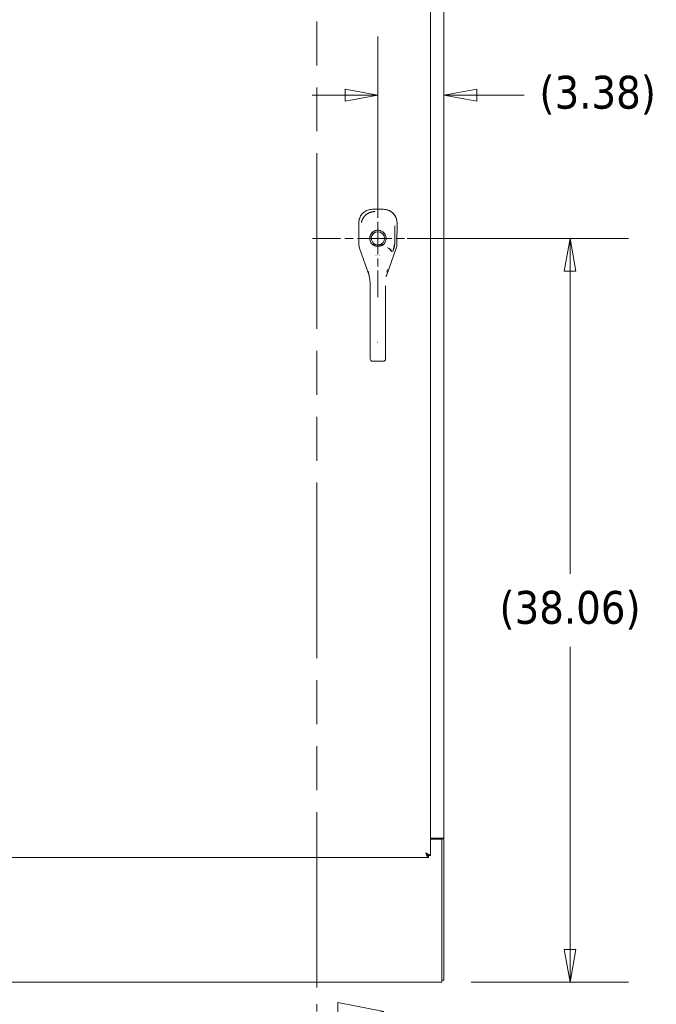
# Model space of a CAD drawing. Header units: inches. Extents: x 16 to 394, y 3 to 249.
# Tile 58 of 116: x 164 to 197, y 114 to 164. Entities that reach past the tile are written whole.
import ezdxf

# ---------------------------------------------------------------- set-up
doc = ezdxf.new("R2010")
doc.units = ezdxf.units.IN
doc.header["$LTSCALE"] = 24
doc.header["$MEASUREMENT"] = 0
doc.linetypes.add('CHAIN', pattern=[0.7087, 0.4724, -0.0591, 0.1181, -0.0591])
doc.linetypes.add('DOUBLE_DASH_CHAIN', pattern=[1.2403, 0.6614, -0.0827, 0.1654, -0.0827, 0.1654, -0.0827])
doc.layers.get('0').update_dxf_attribs({"lineweight": 0})
for name, color, linetype, lineweight in [('Center Mark (ANSI)', 7, 'Continuous', 5), ('Dimension (ANSI)', 7, 'Continuous', 5), ('Section Line (ANSI)', 7, 'DOUBLE_DASH_CHAIN', 5), ('Symbol (ANSI)', 7, 'Continuous', 5), ('Visible (ANSI)', 7, 'Continuous', 5)]:
    doc.layers.add(name, color=color, linetype=linetype, lineweight=lineweight)
doc.styles.add('ROMANS', font='tahoma.ttf')
doc.dimstyles.new('Default (ANSI)', dxfattribs={"dimscale": 24, "dimtxt": 0.07, "dimasz": 0.07, "dimexe": 0.125, "dimexo": 0.0625, "dimgap": 0.031496, "dimtad": 0, "dimtih": 1, "dimtoh": 1, "dimrnd": 1e-08, "dimzin": 0, "dimdsep": 46, "dimtxsty": 'ROMANS', "dimblk": 'Filled-1', "dimcen": 0.09, "dimdle": 0.393701, "dimclrd": 256, "dimclre": 256, "dimclrt": 256, "dimadec": 0, "dimazin": 0, "dimtfac": 0.928571, "dimtofl": 0, "dimtmove": 0, "dimatfit": 3, "dimfxl": 1, "dimtolj": 1, "dimtzin": 0, "dimlwd": -1, "dimlwe": -1, "dimarcsym": 0})
doc.dimstyles.new('Default (ANSI)$7', dxfattribs={"dimscale": 24, "dimtxt": 0.07, "dimasz": 0.098425, "dimexe": 0.125, "dimexo": 0.0625, "dimgap": 0.031496, "dimtad": 0, "dimtih": 1, "dimtoh": 1, "dimrnd": 1e-08, "dimzin": 0, "dimdsep": 46, "dimtxsty": 'ROMANS', "dimblk": 'Filled-1', "dimcen": 0.09, "dimdle": 0.393701, "dimclrd": 256, "dimclre": 256, "dimclrt": 256, "dimadec": 0, "dimazin": 0, "dimtfac": 0.928571, "dimtofl": 0, "dimtmove": 0, "dimatfit": 3, "dimfxl": 1, "dimtolj": 1, "dimtzin": 0, "dimlwd": -1, "dimlwe": -1, "dimarcsym": 0})

# ---------------------------------------------------------------- blocks, each defined once
blk = doc.blocks.new('2dTransSection0')
at = {"layer": 'Section Line (ANSI)', "linetype": 'DOUBLE_DASH_CHAIN', "ltscale": 0.023591}
blk.add_line((7.4855, 7.9646), (7.4855, 4.7302), dxfattribs=at)
at = {"layer": 'Section Line (ANSI)', "linetype": 'Continuous'}
for p, q in [((7.4855, 4.746), (7.4855, 4.7302)), ((7.628, 4.7302), (7.53, 4.7497)), ((7.53, 4.7497), (7.53, 4.7107))]:
    blk.add_line(p, q, dxfattribs=at)
at = {"layer": 'Section Line (ANSI)', "linetype": 'Continuous', "flags": 128}
blk.add_lwpolyline([(7.53, 4.7107), (7.628, 4.7302), (7.53, 4.7497), (7.53, 4.7107)], dxfattribs=at)
at = {"layer": 'Section Line (ANSI)'}
blk.add_solid([(7.53, 4.7107), (7.628, 4.7302), (7.53, 4.7497), (7.53, 4.7107)], dxfattribs=at)
blk = doc.blocks.new('Filled-1')
at = {"color": 0}
for p, q in [((0, 0), (-1, 0.179)), ((-1, 0.179), (-1, -0.179)), ((-1, 0), (0, 0)), ((-1, -0.179), (0, 0))]:
    blk.add_line(p, q, dxfattribs=at)
at = {"color": 0, "flags": 128}
blk.add_lwpolyline([(-1, -0.179), (0, 0), (-1, 0.179), (-1, -0.179)], dxfattribs=at)
at = {"color": 0}
blk.add_solid([(-1, -0.179), (0, 0), (-1, 0.179), (-1, -0.179)], dxfattribs=at)
blk = doc.blocks.new('*D13')
at = {"layer": 'Defpoints', "color": 0, "transparency": 16777216}
for p in [(182.776, 153.088), (186.051, 115.025), (192.609, 115.025)]:
    blk.add_point(p, dxfattribs=at)
at = {"layer": 'Dimension (ANSI)', "transparency": 16777216}
for p, q in [((184.276, 153.088), (195.609, 153.088)), ((192.609, 151.408), (192.609, 135.923)), ((192.609, 116.705), (192.609, 132.19)), ((187.551, 115.025), (195.609, 115.025))]:
    blk.add_line(p, q, dxfattribs=at)
at = {"layer": 'Dimension (ANSI)', "transparency": 16777216, "xscale": 1.680000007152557, "yscale": 1.680000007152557, "zscale": 1.680000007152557}
for p, rotation in [((192.609, 153.088), 90), ((192.609, 115.025), 270)]:
    blk.add_blockref('Filled-1', p, dxfattribs=dict(at, rotation=rotation))
at = {"layer": 'Dimension (ANSI)', "transparency": 16777216, "insert": (192.609, 134.056), "char_height": 1.68, "attachment_point": 5, "style": 'ROMANS'}
blk.add_mtext('\\A1;(38.06)', dxfattribs=at)
blk = doc.blocks.new('*D14')
at = {"layer": 'Defpoints', "color": 0, "transparency": 16777216}
for p in [(182.776, 160.417), (182.776, 153.088), (186.153, 141.764)]:
    blk.add_point(p, dxfattribs=at)
at = {"layer": 'Dimension (ANSI)', "transparency": 16777216}
for p, q in [((182.776, 154.588), (182.776, 163.417)), ((181.096, 160.417), (179.416, 160.417)), ((187.833, 160.417), (190.263, 160.417))]:
    blk.add_line(p, q, dxfattribs=at)
at = {"layer": 'Dimension (ANSI)', "transparency": 16777216, "xscale": 1.680000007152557, "yscale": 1.680000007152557, "zscale": 1.680000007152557}
blk.add_blockref('Filled-1', (182.776, 160.417), dxfattribs=at)
at = {"layer": 'Dimension (ANSI)', "transparency": 16777216, "xscale": 1.680000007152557, "yscale": 1.680000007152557, "zscale": 1.680000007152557, "rotation": 180}
blk.add_blockref('Filled-1', (186.153, 160.417), dxfattribs=at)
at = {"layer": 'Dimension (ANSI)', "transparency": 16777216, "insert": (194.023, 160.417), "char_height": 1.68, "attachment_point": 5, "style": 'ROMANS'}
blk.add_mtext('\\A1;(3.38)', dxfattribs=at)

msp = doc.modelspace()

# ---------------------------------------------------------------- linework, layer by layer
at = {"layer": 'Center Mark (ANSI)', "linetype": 'CHAIN', "ltscale": 0.146633}
msp.add_line((182.7757, 156.4269), (182.7757, 150.0877), dxfattribs=at)
at = {"layer": 'Center Mark (ANSI)', "linetype": 'CHAIN', "ltscale": 0.154485}
msp.add_line((186.1149, 153.0877), (179.4365, 153.0877), dxfattribs=at)
at = {"layer": 'Visible (ANSI)'}
for p, q in [((185.4632, 184.6725), (185.4632, 121.5029)), ((186.1527, 183.7752), (186.1527, 122.4002)), ((182.4991, 154.5762), (182.4912, 154.5762)), ((183.0561, 154.5755), (182.4991, 154.5762)), ((182.4991, 154.5762), (183.0561, 154.5755)), ((182.6166, 154.4447), (182.6166, 154.4584)), ((182.9851, 154.5047), (182.9851, 154.5047)), ((183.0639, 154.5755), (183.0561, 154.5755)), ((181.8003, 153.8792), (181.7989, 152.8152)), ((181.7989, 152.8152), (181.8003, 153.8792)), ((181.8003, 153.8871), (181.8003, 153.8792)), ((181.8711, 153.8083), (181.8711, 153.8083)), ((183.6821, 153.806), (183.6821, 153.8059)), ((183.7517, 152.8127), (183.7531, 153.8767)), ((183.7531, 153.8767), (183.7517, 152.8127)), ((183.7531, 153.8767), (183.7531, 153.8846)), ((182.793, 153.4264), (182.7925, 153.4265)), ((182.9008, 153.4029), (182.9003, 153.4031)), ((183.0978, 153.1936), (183.0979, 153.1936)), ((183.0979, 153.1936), (183.0978, 153.1936)), ((183.1015, 153.1817), (183.1016, 153.1817)), ((181.7989, 152.8138), (181.7989, 152.8152)), ((182.3818, 152.948), (182.3818, 152.948)), ((182.3896, 152.9276), (182.3896, 152.9276)), ((182.4798, 152.7925), (182.4798, 152.7925)), ((182.5335, 152.8501), (182.5335, 152.8502)), ((182.5335, 152.7471), (182.5335, 152.7471)), ((182.5451, 152.7391), (182.5885, 152.8048)), ((182.5729, 152.8158), (182.5729, 152.8157)), ((182.5729, 152.7273), (182.5729, 152.7269)), ((182.65, 152.7725), (182.651, 152.7723)), ((182.669, 152.7658), (182.669, 152.7655)), ((182.669, 152.7655), (182.669, 152.7658)), ((182.6808, 152.7618), (182.6808, 152.7621)), ((182.7468, 152.6901), (182.7463, 152.6901)), ((182.7584, 152.749), (182.7606, 152.7485)), ((182.8037, 152.69), (182.8031, 152.69)), ((182.9628, 152.8048), (183.0062, 152.7391)), ((182.9784, 152.8157), (182.9784, 152.8158)), ((182.9784, 152.7268), (182.9784, 152.7273)), ((183.0178, 152.8502), (183.0178, 152.8501)), ((183.0178, 152.7471), (183.0178, 152.7471)), ((183.1613, 152.9266), (183.1613, 152.9266)), ((183.1692, 152.947), (183.1692, 152.947)), ((183.6352, 152.829), (183.6352, 152.829)), ((183.7517, 152.8127), (183.7517, 152.8113)), ((181.8378, 152.5846), (181.8374, 152.5858)), ((182.3265, 151.1826), (181.8378, 152.5846)), ((182.6536, 152.1955), (182.6536, 152.1958)), ((182.6536, 152.1958), (182.6536, 152.1955)), ((182.6654, 152.1955), (182.6654, 152.1958)), ((182.6772, 152.1958), (182.6772, 152.1955)), ((182.8741, 152.1955), (182.8741, 152.1957)), ((183.7122, 152.5822), (183.2189, 151.1784)), ((183.7127, 152.5834), (183.7122, 152.5822)), ((183.2189, 151.1784), (183.2048, 151.1984)), ((183.2048, 151.1984), (183.2189, 151.1784)), ((182.382, 149.7412), (182.382, 150.6673)), ((183.1694, 150.6673), (183.1694, 149.7412)), ((182.382, 147.7727), (182.382, 149.7412)), ((182.382, 149.7412), (182.382, 147.7727)), ((183.1694, 149.7412), (183.1694, 147.7727)), ((183.1694, 147.7727), (183.1694, 149.7412)), ((182.382, 147.7727), (182.382, 146.9646)), ((183.1694, 146.9646), (183.1694, 147.7727)), ((182.382, 146.9646), (182.382, 146.9056)), ((182.382, 146.9056), (182.382, 146.9646)), ((182.5001, 146.8033), (183.0513, 146.8033)), ((183.0513, 146.8033), (182.5001, 146.8033)), ((183.1694, 146.9056), (183.1694, 146.9646)), ((183.1694, 146.9646), (183.1694, 146.9056)), ((185.91, 122.4002), (185.4632, 122.4002)), ((186.0507, 122.3492), (185.4632, 122.3492)), ((185.91, 122.4002), (186.1527, 122.4002)), ((186.0507, 122.3689), (186.0507, 122.4002)), ((186.0507, 122.3492), (186.0507, 122.3689)), ((186.1527, 122.3689), (186.0507, 122.3689)), ((186.0507, 122.3492), (186.0507, 115.2678)), ((186.1527, 122.4002), (186.1527, 122.3689)), ((186.1527, 115.1272), (186.1527, 122.3689)), ((185.3605, 121.5022), (185.3605, 121.4002)), ((185.3612, 121.5029), (185.4632, 121.5029)), ((185.3605, 121.4002), (150.1284, 121.4002)), ((186.0507, 115.0252), (150.1297, 115.0252)), ((186.0507, 115.0252), (186.0507, 115.2678)), ((186.0507, 115.1272), (186.1527, 115.1272))]:
    msp.add_line(p, q, dxfattribs=at)
for centre, radius, start, end in [((182.7757, 153.0877), 0.4179, 303.48125, 236.51875), ((182.7757, 153.0877), 0.3392, 303.48125, 236.51875), ((182.7757, 153.0877), 0.3392, 0, 180), ((182.7757, 152.9302), 0.4724, 116.64612, 116.6962), ((182.7757, 152.9302), 0.4724, 116.64612, 116.6962), ((182.7757, 152.9302), 0.4724, 63.3038, 63.35387), ((182.7757, 152.9302), 0.4724, 63.3038, 63.35387), ((183.3809, 153.1656), 0.0197, 251.62649, 252.15456), ((183.3809, 153.1656), 0.0197, 251.62517, 252.15333), ((182.7757, 153.0878), 0.508, 255.3119, 255.31201)]:
    msp.add_arc(centre, radius, start, end, dxfattribs=at)
for centre, major_axis, ratio, start_param, end_param in [((182.4991, 154.5762), (0.129, -0.0002), 0.00001, 4.651125, 4.7122074), ((183.056, 154.5755), (0.129, -0.0002), 0.00001, 4.7125705, 4.773653), ((181.8003, 153.8792), (0.0002, 0.129), 0.00001, 4.7125705, 4.773653), ((183.7531, 153.8767), (-0.0002, -0.129), 0.00001, 4.651125, 4.7122074), ((182.4861, 152.8125), (0.1145, -0.6789), 0.997956, 4.5436754, 4.8811026), ((182.5451, 152.7391), (0.0434, 0.0657), 0.00001, 4.7123855, 6.2501317), ((183.0062, 152.7391), (-0.0434, 0.0657), 0.00001, 0.0287659, 1.568653), ((183.0646, 152.8117), (0.1162, 0.6786), 0.997956, 4.5436754, 4.8811026), ((182.7757, 152.2162), (-0.0807, 0), 0.9990844, 0.2561907, 0.2598955), ((182.7757, 152.2157), (-0.0689, 0), 0.9990844, 0.2938643, 0.2983422), ((182.7757, 152.2157), (-0.0689, 0), 0.9990844, 0.2938643, 0.2983422), ((182.7757, 152.2124), (-0.0602, 0), 0.9990844, 0.2809467, 0.2860887), ((182.7757, 152.2124), (-0.0602, 0), 0.9990844, 0.2809467, 0.2860888), ((182.7757, 152.212), (-0.0485, 0), 0.9990844, 0.3419788, 0.3485169), ((182.7757, 152.212), (0.0485, 0), 0.9990844, 5.9346733, 5.9397846), ((182.7757, 152.2124), (0.0602, 0), 0.9990844, 5.9971014, 6.0008554), ((182.7757, 152.2124), (0.0602, 0), 0.9990844, 5.9971014, 6.0008554), ((182.7757, 152.2157), (0.0689, 0), 0.9990844, 5.9848479, 5.9879683), ((182.7757, 152.2157), (0.0689, 0), 0.9990844, 5.9848479, 5.9879683), ((182.7757, 152.2162), (0.0807, 0), 0.9990844, 6.0232946, 6.0256955), ((183.3075, 152.7783), (0.1373, 0.2391), 0.281198, 4.0229143, 4.0586223), ((183.272, 152.4537), (0.1785, -0.083), 0.6904569, 0.3027246, 1.8814457), ((183.2774, 152.4653), (0.1795, -0.0809), 0.6615818, 0.2947925, 1.8605315), ((183.4957, 152.7122), (-0.1189, -0.4118), 0.1586919, 0.7979277, 0.837041), ((183.1316, 151.2241), (0.0643, 0.0455), 0.9774179, 5.2977417, 5.3187118), ((182.5001, 146.9056), (-0.1181, 0), 0.8660254, 0, 1.5707963), ((183.0513, 146.9056), (0.1181, 0), 0.8660254, 4.712389, 6.2831853)]:
    msp.add_ellipse(centre, major_axis=major_axis, ratio=ratio, start_param=start_param, end_param=end_param, dxfattribs=at)
for points, knots in [([(181.8003, 153.8871), (181.8004, 153.9281), (181.804, 153.9688), (181.811, 154.0087), (181.818, 154.0487), (181.8285, 154.0878), (181.8423, 154.1255), (181.856, 154.1633), (181.8729, 154.1997), (181.8929, 154.2342), (181.9128, 154.2688), (181.9358, 154.3016), (181.9614, 154.3321), (181.987, 154.3625), (182.0153, 154.3908), (182.0459, 154.4163), (182.0764, 154.4418), (182.1093, 154.4647), (182.1439, 154.4846), (182.1785, 154.5044), (182.2149, 154.5213), (182.2527, 154.5349), (182.2905, 154.5485), (182.3296, 154.5589), (182.3696, 154.5658), (182.4095, 154.5728), (182.4502, 154.5763), (182.4912, 154.5762)], [0, 0, 0, 0, 0.1111111, 0.1111111, 0.1111111, 0.2222222, 0.2222222, 0.2222222, 0.3333333, 0.3333333, 0.3333333, 0.4444444, 0.4444444, 0.4444444, 0.5555556, 0.5555556, 0.5555556, 0.6666667, 0.6666667, 0.6666667, 0.7777778, 0.7777778, 0.7777778, 0.8888889, 0.8888889, 0.8888889, 1, 1, 1, 1]), ([(182.4912, 154.5762), (182.4505, 154.5763), (182.4098, 154.5728), (182.3699, 154.5659), (182.3298, 154.559), (182.2905, 154.5486), (182.2526, 154.5349), (182.2525, 154.5348), (182.2525, 154.5348), (182.2524, 154.5348), (182.2147, 154.5212), (182.1784, 154.5043), (182.1438, 154.4845), (182.1438, 154.4845), (182.1437, 154.4845), (182.1436, 154.4844), (182.1091, 154.4646), (182.0765, 154.4418), (182.0461, 154.4165), (182.046, 154.4164), (182.0459, 154.4163), (182.0457, 154.4162), (182.0153, 154.3907), (181.9871, 154.3625), (181.9615, 154.3321), (181.9614, 154.332), (181.9613, 154.3319), (181.9612, 154.3318), (181.9357, 154.3015), (181.9129, 154.2689), (181.893, 154.2344), (181.893, 154.2343), (181.8929, 154.2343), (181.8929, 154.2342), (181.873, 154.1997), (181.856, 154.1634), (181.8423, 154.1257), (181.8423, 154.1257), (181.8423, 154.1256), (181.8423, 154.1256), (181.8285, 154.0877), (181.818, 154.0486), (181.811, 154.0086), (181.811, 154.0085), (181.811, 154.0084), (181.8109, 154.0083), (181.8039, 153.9685), (181.8004, 153.9278), (181.8003, 153.8871)], [0, 0, 0, 0, 0.1108364, 0.1108364, 0.1108364, 0.2222222, 0.2222222, 0.2222222, 0.2223767, 0.2223767, 0.2223767, 0.3330931, 0.3330931, 0.3330931, 0.3333333, 0.3333333, 0.3333333, 0.4440371, 0.4440371, 0.4440371, 0.4444444, 0.4444444, 0.4444444, 0.5555556, 0.5555556, 0.5555556, 0.5559572, 0.5559572, 0.5559572, 0.6666667, 0.6666667, 0.6666667, 0.6669005, 0.6669005, 0.6669005, 0.7776076, 0.7776076, 0.7776076, 0.7777778, 0.7777778, 0.7777778, 0.8888889, 0.8888889, 0.8888889, 0.8891566, 0.8891566, 0.8891566, 1, 1, 1, 1]), ([(181.9308, 153.8955), (181.931, 153.8965), (181.9312, 153.8975), (181.9314, 153.8985), (181.9338, 153.9104), (181.9364, 153.9222), (181.9394, 153.9339), (181.9423, 153.9456), (181.9456, 153.9572), (181.9491, 153.9687), (181.9527, 153.9802), (181.9565, 153.9916), (181.9606, 154.0029), (181.9638, 154.0116), (181.9671, 154.0202), (181.9707, 154.0288), (181.9717, 154.0313), (181.9728, 154.0338), (181.9738, 154.0363), (181.9785, 154.0473), (181.9835, 154.0582), (181.9887, 154.069), (181.9939, 154.0797), (181.9994, 154.0903), (182.0052, 154.1008), (182.011, 154.1112), (182.017, 154.1215), (182.0233, 154.1316), (182.0296, 154.1417), (182.0361, 154.1517), (182.0429, 154.1614), (182.0497, 154.1712), (182.0568, 154.1808), (182.0641, 154.1902), (182.0713, 154.1995), (182.0789, 154.2087), (182.0866, 154.2177), (182.0944, 154.2267), (182.1024, 154.2355), (182.1106, 154.2441), (182.1143, 154.248), (182.118, 154.2518), (182.1219, 154.2556), (182.1264, 154.2602), (182.1311, 154.2647), (182.1358, 154.2692), (182.1445, 154.2773), (182.1533, 154.2852), (182.1624, 154.2929), (182.1714, 154.3006), (182.1807, 154.3081), (182.1901, 154.3153), (182.1996, 154.3225), (182.2092, 154.3295), (182.219, 154.3362), (182.2288, 154.3429), (182.2388, 154.3494), (182.249, 154.3556), (182.2591, 154.3618), (182.2695, 154.3678), (182.2799, 154.3735), (182.2904, 154.3792), (182.3011, 154.3846), (182.3118, 154.3898), (182.3226, 154.3949), (182.3336, 154.3998), (182.3446, 154.4044), (182.3461, 154.405), (182.3476, 154.4056), (182.3491, 154.4062), (182.3587, 154.4102), (182.3684, 154.4139), (182.3782, 154.4174), (182.3895, 154.4214), (182.4009, 154.4251), (182.4124, 154.4286), (182.424, 154.4321), (182.4356, 154.4352), (182.4473, 154.4381), (182.4591, 154.441), (182.4709, 154.4435), (182.4828, 154.4458), (182.4947, 154.4481), (182.5067, 154.45), (182.5187, 154.4517), (182.5307, 154.4534), (182.5428, 154.4547), (182.5549, 154.4558), (182.5671, 154.4568), (182.5793, 154.4575), (182.5915, 154.458), (182.5999, 154.4582), (182.6082, 154.4584), (182.6166, 154.4584)], [0.12296271, 0.12296271, 0.12296271, 0.12296271, 0.12579384, 0.12579384, 0.12579384, 0.15883891, 0.15883891, 0.15883891, 0.19179047, 0.19179047, 0.19179047, 0.22465318, 0.22465318, 0.22465318, 0.25, 0.25, 0.25, 0.25743581, 0.25743581, 0.25743581, 0.29014035, 0.29014035, 0.29014035, 0.32277449, 0.32277449, 0.32277449, 0.35534854, 0.35534854, 0.35534854, 0.38787675, 0.38787675, 0.38787675, 0.42036677, 0.42036677, 0.42036677, 0.45283488, 0.45283488, 0.45283488, 0.48528786, 0.48528786, 0.48528786, 0.5, 0.5, 0.5, 0.51774014, 0.51774014, 0.51774014, 0.55019499, 0.55019499, 0.55019499, 0.58266275, 0.58266275, 0.58266275, 0.61515451, 0.61515451, 0.61515451, 0.64768607, 0.64768607, 0.64768607, 0.68026653, 0.68026653, 0.68026653, 0.71290594, 0.71290594, 0.71290594, 0.74561778, 0.74561778, 0.74561778, 0.75, 0.75, 0.75, 0.77840878, 0.77840878, 0.77840878, 0.81127839, 0.81127839, 0.81127839, 0.84423689, 0.84423689, 0.84423689, 0.87729134, 0.87729134, 0.87729134, 0.91044567, 0.91044567, 0.91044567, 0.94370526, 0.94370526, 0.94370526, 0.97707684, 0.97707684, 0.97707684, 1, 1, 1, 1]), ([(183.7531, 153.8846), (183.7531, 153.9173), (183.7509, 153.9499), (183.7465, 153.9821), (183.7453, 153.9901), (183.7441, 153.9981), (183.7427, 154.0061), (183.7385, 154.0303), (183.7331, 154.0541), (183.7264, 154.0775), (183.722, 154.0929), (183.7171, 154.1081), (183.7117, 154.1231), (183.7061, 154.1387), (183.7, 154.154), (183.6933, 154.1691), (183.6837, 154.1907), (183.673, 154.2117), (183.6613, 154.2321), (183.6569, 154.2397), (183.6524, 154.2472), (183.6478, 154.2547), (183.6313, 154.281), (183.613, 154.3062), (183.5931, 154.33), (183.5923, 154.331), (183.5914, 154.332), (183.5906, 154.333), (183.5696, 154.3578), (183.5468, 154.3811), (183.5225, 154.4026), (183.5181, 154.4066), (183.5136, 154.4105), (183.509, 154.4143), (183.4887, 154.4314), (183.4674, 154.4473), (183.4452, 154.4619), (183.4341, 154.4692), (183.4228, 154.4762), (183.4112, 154.4828), (183.3954, 154.492), (183.3791, 154.5005), (183.3626, 154.5084), (183.3429, 154.5177), (183.3228, 154.5261), (183.3024, 154.5336), (183.2929, 154.537), (183.2834, 154.5402), (183.2739, 154.5432), (183.245, 154.5523), (183.2154, 154.5595), (183.1854, 154.5648), (183.1821, 154.5654), (183.1788, 154.566), (183.1755, 154.5665), (183.1387, 154.5724), (183.1014, 154.5755), (183.0639, 154.5755)], [0, 0, 0, 0, 0.0888733, 0.0888733, 0.0888733, 0.1111111, 0.1111111, 0.1111111, 0.1781623, 0.1781623, 0.1781623, 0.2222222, 0.2222222, 0.2222222, 0.267931, 0.267931, 0.267931, 0.3333333, 0.3333333, 0.3333333, 0.3578156, 0.3578156, 0.3578156, 0.4444444, 0.4444444, 0.4444444, 0.4481347, 0.4481347, 0.4481347, 0.5389433, 0.5389433, 0.5389433, 0.5555556, 0.5555556, 0.5555556, 0.629644, 0.629644, 0.629644, 0.6666667, 0.6666667, 0.6666667, 0.7175691, 0.7175691, 0.7175691, 0.7777778, 0.7777778, 0.7777778, 0.8054377, 0.8054377, 0.8054377, 0.8888889, 0.8888889, 0.8888889, 0.8980912, 0.8980912, 0.8980912, 1, 1, 1, 1]), ([(183.0639, 154.5755), (183.1049, 154.5754), (183.1456, 154.5718), (183.1855, 154.5648), (183.2255, 154.5578), (183.2646, 154.5473), (183.3024, 154.5336), (183.3401, 154.5198), (183.3765, 154.5029), (183.4111, 154.4829), (183.4456, 154.463), (183.4784, 154.44), (183.5089, 154.4144), (183.5394, 154.3888), (183.5676, 154.3605), (183.5931, 154.3299), (183.6187, 154.2994), (183.6416, 154.2665), (183.6614, 154.2319), (183.6813, 154.1973), (183.6981, 154.1609), (183.7118, 154.1231), (183.7254, 154.0853), (183.7358, 154.0461), (183.7427, 154.0062), (183.7496, 153.9662), (183.7531, 153.9255), (183.7531, 153.8846)], [0, 0, 0, 0, 0.1111111, 0.1111111, 0.1111111, 0.2222222, 0.2222222, 0.2222222, 0.3333333, 0.3333333, 0.3333333, 0.4444444, 0.4444444, 0.4444444, 0.5555556, 0.5555556, 0.5555556, 0.6666667, 0.6666667, 0.6666667, 0.7777778, 0.7777778, 0.7777778, 0.8888889, 0.8888889, 0.8888889, 1, 1, 1, 1]), ([(182.5451, 152.7391), (182.5193, 152.7562), (182.4959, 152.7756), (182.4747, 152.7978), (182.4534, 152.82), (182.4342, 152.8448), (182.4181, 152.8714), (182.402, 152.898), (182.3889, 152.9263), (182.3791, 152.9557), (182.3694, 152.9851), (182.3629, 153.0156), (182.3598, 153.0465), (182.3567, 153.0774), (182.3571, 153.1086), (182.361, 153.1393), (182.3648, 153.1701), (182.3721, 153.2004), (182.3826, 153.2296), (182.3931, 153.2588), (182.4069, 153.2867), (182.4236, 153.3129), (182.4403, 153.339), (182.46, 153.3632), (182.482, 153.385), (182.5041, 153.4068), (182.5286, 153.4261), (182.5549, 153.4425), (182.5812, 153.4589), (182.6094, 153.4723), (182.6387, 153.4825), (182.668, 153.4927), (182.6984, 153.4995), (182.7292, 153.503), (182.76, 153.5064), (182.7912, 153.5064), (182.822, 153.503), (182.8528, 153.4996), (182.8833, 153.4927), (182.9126, 153.4825), (182.9419, 153.4724), (182.97, 153.4589), (182.9964, 153.4426), (183.0227, 153.4262), (183.0472, 153.4069), (183.0693, 153.3851), (183.0913, 153.3633), (183.1109, 153.3391), (183.1277, 153.313), (183.1444, 153.2868), (183.1582, 153.2589), (183.1687, 153.2297), (183.1792, 153.2005), (183.1865, 153.1702), (183.1904, 153.1394), (183.1942, 153.1087), (183.1946, 153.0775), (183.1916, 153.0466), (183.1885, 153.0157), (183.182, 152.9852), (183.1722, 152.9558), (183.1625, 152.9264), (183.1494, 152.8981), (183.1333, 152.8715), (183.1172, 152.8449), (183.098, 152.82), (183.0768, 152.7979), (183.0555, 152.7757), (183.0321, 152.7562), (183.0062, 152.7391)], [0, 0, 0, 0, 0.0434783, 0.0434783, 0.0434783, 0.0869565, 0.0869565, 0.0869565, 0.1304348, 0.1304348, 0.1304348, 0.173913, 0.173913, 0.173913, 0.2173913, 0.2173913, 0.2173913, 0.2608696, 0.2608696, 0.2608696, 0.3043478, 0.3043478, 0.3043478, 0.3478261, 0.3478261, 0.3478261, 0.3913043, 0.3913043, 0.3913043, 0.4347826, 0.4347826, 0.4347826, 0.4782609, 0.4782609, 0.4782609, 0.5217391, 0.5217391, 0.5217391, 0.5652174, 0.5652174, 0.5652174, 0.6086957, 0.6086957, 0.6086957, 0.6521739, 0.6521739, 0.6521739, 0.6956522, 0.6956522, 0.6956522, 0.7391304, 0.7391304, 0.7391304, 0.7826087, 0.7826087, 0.7826087, 0.826087, 0.826087, 0.826087, 0.8695652, 0.8695652, 0.8695652, 0.9130435, 0.9130435, 0.9130435, 0.9565217, 0.9565217, 0.9565217, 1, 1, 1, 1]), ([(181.7989, 152.8138), (181.7989, 152.814), (181.7989, 152.8141), (181.7989, 152.8143), (181.7989, 152.8144), (181.7989, 152.8146), (181.7989, 152.8147), (181.7989, 152.8149), (181.7989, 152.815), (181.7989, 152.8152)], [0, 0, 0, 0, 0.3333333, 0.3333333, 0.3333333, 0.6666667, 0.6666667, 0.6666667, 1, 1, 1, 1]), ([(181.8374, 152.5858), (181.8289, 152.6102), (181.8218, 152.6351), (181.8161, 152.6602), (181.8103, 152.6854), (181.806, 152.7109), (181.8032, 152.7365), (181.8003, 152.7622), (181.7989, 152.788), (181.7989, 152.8138)], [0, 0, 0, 0, 0.3333333, 0.3333333, 0.3333333, 0.6666667, 0.6666667, 0.6666667, 1, 1, 1, 1]), ([(183.0062, 152.7391), (182.9808, 152.7268), (182.9534, 152.7167), (182.9232, 152.7087), (182.8929, 152.7007), (182.8598, 152.6946), (182.8264, 152.6916), (182.793, 152.6886), (182.7592, 152.6885), (182.7258, 152.6915), (182.6923, 152.6945), (182.6591, 152.7005), (182.6287, 152.7086), (182.5983, 152.7166), (182.5707, 152.7267), (182.5451, 152.7391)], [0, 0, 0, 0, 0.2, 0.2, 0.2, 0.4, 0.4, 0.4, 0.6, 0.6, 0.6, 0.8, 0.8, 0.8, 1, 1, 1, 1]), ([(183.0062, 152.7391), (183.0057, 152.7389), (183.0051, 152.7386), (183.0046, 152.7384), (182.9936, 152.7334), (182.9822, 152.7286), (182.9703, 152.7241), (182.9571, 152.7191), (182.9432, 152.7144), (182.9287, 152.7103), (182.9269, 152.7097), (182.925, 152.7092), (182.9231, 152.7087), (182.9094, 152.705), (182.8951, 152.7017), (182.8804, 152.6989), (182.8629, 152.6957), (182.8448, 152.6932), (182.8267, 152.6916), (182.8265, 152.6916), (182.8263, 152.6916), (182.8261, 152.6916), (182.8073, 152.6899), (182.7885, 152.6892), (182.7697, 152.6894), (182.755, 152.6895), (182.7403, 152.6903), (182.7257, 152.6915), (182.7209, 152.6919), (182.7162, 152.6924), (182.7115, 152.6929), (182.6921, 152.6951), (182.673, 152.6982), (182.6545, 152.7023), (182.6458, 152.7042), (182.6372, 152.7063), (182.6288, 152.7086), (182.6195, 152.7111), (182.6105, 152.7138), (182.6018, 152.7167), (182.5859, 152.722), (182.5709, 152.7279), (182.5564, 152.7341), (182.5526, 152.7358), (182.5488, 152.7374), (182.5451, 152.7391)], [0, 0, 0, 0, 0.0043252, 0.0043252, 0.0043252, 0.0908492, 0.0908492, 0.0908492, 0.1876614, 0.1876614, 0.1876614, 0.2, 0.2, 0.2, 0.290523, 0.290523, 0.290523, 0.398627, 0.398627, 0.398627, 0.4, 0.4, 0.4, 0.5122456, 0.5122456, 0.5122456, 0.6, 0.6, 0.6, 0.6283589, 0.6283589, 0.6283589, 0.7447182, 0.7447182, 0.7447182, 0.8, 0.8, 0.8, 0.8607816, 0.8607816, 0.8607816, 0.9709889, 0.9709889, 0.9709889, 1, 1, 1, 1]), ([(182.5885, 152.8048), (182.5916, 152.8028), (182.5946, 152.8008), (182.5976, 152.7989), (182.6096, 152.7916), (182.6219, 152.785), (182.6345, 152.7792), (182.6485, 152.7728), (182.6628, 152.7673), (182.6774, 152.7629), (182.6925, 152.7582), (182.708, 152.7547), (182.7236, 152.7522), (182.7357, 152.7503), (182.7479, 152.7491), (182.7601, 152.7485), (182.7637, 152.7484), (182.7672, 152.7483), (182.7708, 152.7482), (182.7724, 152.7482), (182.7741, 152.7482), (182.7757, 152.7482), (182.7895, 152.7482), (182.8034, 152.749), (182.8171, 152.7507), (182.8318, 152.7526), (182.8463, 152.7554), (182.8607, 152.7591), (182.8739, 152.7626), (182.887, 152.7668), (182.8999, 152.7719), (182.9114, 152.7765), (182.9227, 152.7817), (182.9337, 152.7875), (182.9396, 152.7906), (182.9454, 152.7939), (182.9511, 152.7973), (182.9546, 152.7995), (182.9581, 152.8016), (182.9615, 152.8039), (182.9619, 152.8042), (182.9624, 152.8045), (182.9628, 152.8048)], [0, 0, 0, 0, 0.0267314, 0.0267314, 0.0267314, 0.1310467, 0.1310467, 0.1310467, 0.2465295, 0.2465295, 0.2465295, 0.3668572, 0.3668572, 0.3668572, 0.4604035, 0.4604035, 0.4604035, 0.4875703, 0.4875703, 0.4875703, 0.5, 0.5, 0.5, 0.6057259, 0.6057259, 0.6057259, 0.7183058, 0.7183058, 0.7183058, 0.8225788, 0.8225788, 0.8225788, 0.9160106, 0.9160106, 0.9160106, 0.9656841, 0.9656841, 0.9656841, 0.996073, 0.996073, 0.996073, 1, 1, 1, 1]), ([(182.5885, 152.8047), (182.6063, 152.7929), (182.6255, 152.7826), (182.646, 152.7741), (182.6666, 152.7656), (182.6886, 152.759), (182.7105, 152.7547), (182.7323, 152.7504), (182.754, 152.7484), (182.7757, 152.7484), (182.7974, 152.7484), (182.8191, 152.7504), (182.8409, 152.7547), (182.8628, 152.759), (182.8848, 152.7656), (182.9053, 152.7741), (182.9259, 152.7826), (182.945, 152.7929), (182.9629, 152.8047)], [0, 0, 0, 0, 0.1666667, 0.1666667, 0.1666667, 0.3333333, 0.3333333, 0.3333333, 0.5, 0.5, 0.5, 0.6666667, 0.6666667, 0.6666667, 0.8333333, 0.8333333, 0.8333333, 1, 1, 1, 1]), ([(183.5545, 152.4867), (183.5567, 152.4911), (183.5587, 152.4954), (183.5608, 152.4998), (183.5664, 152.5118), (183.5717, 152.5239), (183.5767, 152.5362), (183.5799, 152.5441), (183.583, 152.552), (183.5859, 152.5599), (183.5875, 152.564), (183.5889, 152.5681), (183.5904, 152.5722), (183.5945, 152.5838), (183.5983, 152.5956), (183.6018, 152.6074), (183.605, 152.618), (183.608, 152.6287), (183.6107, 152.6395), (183.6133, 152.6495), (183.6156, 152.6596), (183.6178, 152.6698), (183.6194, 152.6772), (183.6209, 152.6846), (183.6222, 152.6921), (183.6227, 152.6949), (183.6232, 152.6977), (183.6237, 152.7005), (183.6255, 152.7109), (183.6271, 152.7214), (183.6285, 152.7319), (183.6299, 152.7427), (183.6311, 152.7535), (183.632, 152.7643), (183.633, 152.7754), (183.6338, 152.7865), (183.6343, 152.7976), (183.6348, 152.8081), (183.6351, 152.8186), (183.6352, 152.829)], [0.71300658, 0.71300658, 0.71300658, 0.71300658, 0.72481266, 0.72481266, 0.72481266, 0.75713113, 0.75713113, 0.75713113, 0.77777778, 0.77777778, 0.77777778, 0.78839972, 0.78839972, 0.78839972, 0.81835883, 0.81835883, 0.81835883, 0.84537802, 0.84537802, 0.84537802, 0.87050304, 0.87050304, 0.87050304, 0.88888889, 0.88888889, 0.88888889, 0.89577481, 0.89577481, 0.89577481, 0.92148134, 0.92148134, 0.92148134, 0.94778049, 0.94778049, 0.94778049, 0.9746573, 0.9746573, 0.9746573, 1, 1, 1, 1]), ([(183.6211, 152.7756), (183.6209, 152.7722), (183.6206, 152.7688), (183.6203, 152.7654), (183.6193, 152.7547), (183.6182, 152.7441), (183.6168, 152.7335), (183.6154, 152.7231), (183.6138, 152.7128), (183.6121, 152.7025), (183.6103, 152.6923), (183.6084, 152.6823), (183.6062, 152.6722), (183.6041, 152.6622), (183.6018, 152.6523), (183.5993, 152.6424), (183.5966, 152.6318), (183.5937, 152.6213), (183.5905, 152.6108), (183.587, 152.5991), (183.5833, 152.5876), (183.5792, 152.5761), (183.5758, 152.5664), (183.5722, 152.5568), (183.5684, 152.5473)], [0.04620329, 0.04620329, 0.04620329, 0.04620329, 0.0550116, 0.0550116, 0.0550116, 0.08267773, 0.08267773, 0.08267773, 0.10969323, 0.10969323, 0.10969323, 0.13622549, 0.13622549, 0.13622549, 0.16257937, 0.16257937, 0.16257937, 0.19089113, 0.19089113, 0.19089113, 0.22224576, 0.22224576, 0.22224576, 0.24880687, 0.24880687, 0.24880687, 0.24880687]), ([(183.5684, 152.5473), (183.5706, 152.5528), (183.5728, 152.5583), (183.5748, 152.5639), (183.5905, 152.6061), (183.6025, 152.6498), (183.6106, 152.6941), (183.6155, 152.721), (183.619, 152.7481), (183.6211, 152.7755)], [0.7630932, 0.7630932, 0.7630932, 0.7630932, 0.77777778, 0.77777778, 0.77777778, 0.88888889, 0.88888889, 0.88888889, 0.95630559, 0.95630559, 0.95630559, 0.95630559]), ([(183.7517, 152.8113), (183.7517, 152.7855), (183.7502, 152.7597), (183.7473, 152.734), (183.7443, 152.7084), (183.74, 152.6829), (183.7342, 152.6578), (183.7284, 152.6326), (183.7212, 152.6078), (183.7127, 152.5834)], [0, 0, 0, 0, 0.3333333, 0.3333333, 0.3333333, 0.6666667, 0.6666667, 0.6666667, 1, 1, 1, 1]), ([(183.7517, 152.8127), (183.7517, 152.8125), (183.7517, 152.8124), (183.7517, 152.8122), (183.7517, 152.8121), (183.7517, 152.8119), (183.7517, 152.8118), (183.7517, 152.8116), (183.7517, 152.8115), (183.7517, 152.8113)], [0, 0, 0, 0, 0.3333333, 0.3333333, 0.3333333, 0.6666667, 0.6666667, 0.6666667, 1, 1, 1, 1]), ([(182.382, 150.6673), (182.382, 150.6994), (182.3812, 150.7313), (182.3797, 150.763), (182.3782, 150.7946), (182.376, 150.826), (182.3732, 150.8571), (182.3704, 150.8883), (182.367, 150.9192), (182.3632, 150.95), (182.3594, 150.9808), (182.355, 151.0114), (182.3504, 151.0419), (182.3457, 151.0724), (182.3406, 151.1029), (182.3353, 151.1333), (182.33, 151.1638), (182.3244, 151.1943), (182.3187, 151.225), (182.313, 151.2556), (182.3071, 151.2865), (182.3012, 151.3176), (182.2953, 151.3487), (182.2894, 151.3801), (182.2835, 151.412)], [0, 0, 0, 0, 0.125, 0.125, 0.125, 0.25, 0.25, 0.25, 0.375, 0.375, 0.375, 0.5, 0.5, 0.5, 0.625, 0.625, 0.625, 0.75, 0.75, 0.75, 0.875, 0.875, 0.875, 1, 1, 1, 1]), ([(182.2835, 151.412), (182.2835, 151.4099), (182.2839, 151.4079), (182.2844, 151.4061), (182.2846, 151.4056), (182.2847, 151.4051), (182.2849, 151.4046)], [0, 0, 0, 0, 0.0625, 0.0625, 0.0625, 0.079024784, 0.079024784, 0.079024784, 0.079024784]), ([(183.1979, 151.1444), (183.1981, 151.1445), (183.1983, 151.1447), (183.1984, 151.1448), (183.2003, 151.1465), (183.2021, 151.1484), (183.2037, 151.1502), (183.2059, 151.1527), (183.2079, 151.1554), (183.2096, 151.1581), (183.2102, 151.1589), (183.2106, 151.1597), (183.2111, 151.1604), (183.2135, 151.1645), (183.2155, 151.1688), (183.217, 151.1731)], [0.59201655, 0.59201655, 0.59201655, 0.59201655, 0.6, 0.6, 0.6, 0.68617348, 0.68617348, 0.68617348, 0.8, 0.8, 0.8, 0.83244685, 0.83244685, 0.83244685, 1, 1, 1, 1]), ([(183.217, 151.1731), (183.2152, 151.1679), (183.2127, 151.1628), (183.2096, 151.158), (183.2065, 151.1533), (183.2027, 151.1488), (183.1984, 151.1448), (183.1982, 151.1447), (183.1981, 151.1445), (183.1979, 151.1444)], [0, 0, 0, 0, 0.2, 0.2, 0.2, 0.4, 0.4, 0.4, 0.40744579, 0.40744579, 0.40744579, 0.40744579]), ([(183.2189, 151.1784), (183.2187, 151.1778), (183.2185, 151.1772), (183.2183, 151.1766), (183.2181, 151.176), (183.2179, 151.1754), (183.2177, 151.1749), (183.2174, 151.1743), (183.2172, 151.1737), (183.217, 151.1731)], [0, 0, 0, 0, 0.3333333, 0.3333333, 0.3333333, 0.6666667, 0.6666667, 0.6666667, 1, 1, 1, 1]), ([(182.382, 147.7727), (182.382, 147.7182), (182.382, 147.6645), (182.382, 147.6112), (182.382, 147.5579), (182.382, 147.5049), (182.382, 147.4538), (182.382, 147.4026), (182.382, 147.3532), (182.382, 147.3061), (182.382, 147.2591), (182.382, 147.2144), (182.382, 147.1727), (182.382, 147.131), (182.382, 147.0923), (182.382, 147.0576), (182.382, 147.0228), (182.382, 146.9919), (182.382, 146.9646)], [0, 0, 0, 0, 0.1666667, 0.1666667, 0.1666667, 0.3333333, 0.3333333, 0.3333333, 0.5, 0.5, 0.5, 0.6666667, 0.6666667, 0.6666667, 0.8333333, 0.8333333, 0.8333333, 1, 1, 1, 1]), ([(183.1694, 147.7727), (183.1694, 147.7182), (183.1694, 147.6645), (183.1694, 147.6112), (183.1694, 147.5579), (183.1694, 147.505), (183.1694, 147.4538), (183.1694, 147.4027), (183.1694, 147.3532), (183.1694, 147.3062), (183.1694, 147.2591), (183.1694, 147.2145), (183.1694, 147.1728), (183.1694, 147.1311), (183.1694, 147.0924), (183.1694, 147.0576), (183.1694, 147.0228), (183.1694, 146.9919), (183.1694, 146.9646)], [0, 0, 0, 0, 0.1666667, 0.1666667, 0.1666667, 0.3333333, 0.3333333, 0.3333333, 0.5, 0.5, 0.5, 0.6666667, 0.6666667, 0.6666667, 0.8333333, 0.8333333, 0.8333333, 1, 1, 1, 1]), ([(185.2205, 121.6428), (185.2469, 121.5709), (185.2733, 121.4998), (185.2997, 121.4545), (185.32, 121.4197), (185.3402, 121.4002), (185.3605, 121.4002)], [0, 0, 0, 0, 0.8887074, 0.8887074, 0.8887074, 1.5707963, 1.5707963, 1.5707963, 1.5707963]), ([(185.2205, 121.6428), (185.2508, 121.5951), (185.281, 121.5481), (185.3113, 121.5231), (185.3277, 121.5095), (185.3441, 121.5022), (185.3605, 121.5022)], [0, 0, 0, 0, 1.0185375, 1.0185375, 1.0185375, 1.5707963, 1.5707963, 1.5707963, 1.5707963]), ([(185.4632, 121.5029), (185.4632, 121.5293), (185.4293, 121.5557), (185.3735, 121.582), (185.3307, 121.6023), (185.2757, 121.6225), (185.2205, 121.6428)], [0, 0, 0, 0, 0.8887074, 0.8887074, 0.8887074, 1.5707963, 1.5707963, 1.5707963, 1.5707963]), ([(185.2205, 121.6428), (185.2683, 121.6126), (185.3152, 121.5823), (185.3403, 121.5521), (185.3538, 121.5357), (185.3612, 121.5193), (185.3612, 121.5029)], [0, 0, 0, 0, 1.0185375, 1.0185375, 1.0185375, 1.5707963, 1.5707963, 1.5707963, 1.5707963])]:
    msp.add_open_spline(points, degree=3, knots=knots, dxfattribs=at)
for points in [[(182.609, 154.1248), (182.609, 154.1248), (182.609, 154.1248), (182.609, 154.1248)], [(182.6969, 153.883), (182.6969, 153.883), (182.6969, 153.8829), (182.6969, 153.8829)], [(182.6969, 153.883), (182.6969, 153.883), (182.6969, 153.8829), (182.6969, 153.8829)], [(182.8544, 153.8829), (182.8544, 153.8829), (182.8544, 153.883), (182.8544, 153.883)], [(182.8544, 153.8829), (182.8544, 153.8829), (182.8544, 153.883), (182.8544, 153.883)], [(182.943, 154.1006), (182.943, 154.1006), (182.943, 154.1006), (182.943, 154.1006)], [(182.943, 154.0989), (182.943, 154.0989), (182.943, 154.0989), (182.943, 154.0989)], [(183.6391, 153.7328), (183.6388, 153.4315), (183.6376, 153.1303), (183.6352, 152.829)], [(182.5336, 153.3251), (182.5336, 153.3252), (182.5336, 153.3252), (182.5336, 153.3253)], [(182.5336, 153.3253), (182.5336, 153.3252), (182.5336, 153.3252), (182.5336, 153.3251)], [(183.0178, 153.3253), (183.0178, 153.3252), (183.0178, 153.3252), (183.0178, 153.3251)], [(183.0178, 153.3251), (183.0178, 153.3252), (183.0178, 153.3252), (183.0178, 153.3253)], [(181.9836, 153.0877), (181.9836, 153.0877), (181.9836, 153.0877), (181.9836, 153.0877)], [(181.9836, 153.0877), (181.9836, 153.0877), (181.9836, 153.0877), (181.9836, 153.0877)], [(181.9868, 153.0404), (181.9868, 153.0404), (181.9868, 153.0404), (181.9868, 153.0404)], [(181.9868, 153.0404), (181.9868, 153.0404), (181.9868, 153.0404), (181.9868, 153.0404)], [(183.3749, 153.1469), (183.3748, 153.1469), (183.3748, 153.1469), (183.3747, 153.147)], [(183.3751, 153.1649), (183.3752, 153.1649), (183.3753, 153.1649), (183.3754, 153.1649)], [(183.5645, 153.0404), (183.5645, 153.0404), (183.5645, 153.0404), (183.5645, 153.0404)], [(183.5645, 153.0404), (183.5645, 153.0404), (183.5645, 153.0404), (183.5645, 153.0404)], [(183.5677, 153.0877), (183.5677, 153.0877), (183.5677, 153.0877), (183.5677, 153.0877)], [(183.5677, 153.0877), (183.5677, 153.0877), (183.5677, 153.0877), (183.5677, 153.0877)], [(183.6322, 152.7664), (183.6264, 152.7001), (183.6122, 152.6341), (183.5902, 152.5717)], [(183.5333, 152.3972), (183.5488, 152.4469), (183.564, 152.4952), (183.579, 152.5419)], [(183.2048, 151.1984), (183.2047, 151.1985), (183.2045, 151.1987), (183.2044, 151.1989)], [(183.2261, 151.3558), (183.2402, 151.4043), (183.2541, 151.4521), (183.2678, 151.499)], [(183.2261, 151.3557), (183.2261, 151.3558), (183.2261, 151.3558), (183.2261, 151.3558)], [(182.7598, 147.7727), (182.7614, 147.7727), (182.763, 147.7727), (182.7647, 147.7727)]]:
    msp.add_open_spline(points, degree=3, dxfattribs=at)

# ---------------------------------------------------------------- block references
at = {"layer": 'Section Line (ANSI)', "xscale": 24, "yscale": 24, "zscale": 24}
msp.add_blockref('2dTransSection0', (0, 0), dxfattribs=at)

# ---------------------------------------------------------------- dimensions: what is measured, and where the dimension line sits
at = {"layer": 'Dimension (ANSI)'}
for base, p1, p2, angle, override, picture, middle in [((182.7757, 160.4167), (186.1527, 141.7642), (182.7757, 153.0877), 180, {"dimgap": 0.031496, "dimtih": 0, "dimtoh": 0, "dimdec": 2, "dimse1": 1, "dimtol": 0, "dimlim": 0, "dimtp": 0, "dimtm": 0, "dimtdec": 2, "dimatfit": 1}, '*D14', (194.0231, 160.4167)), ((192.6087, 115.0252), (182.7757, 153.0877), (186.0507, 115.0252), 90, {"dimgap": 0.031496, "dimdec": 2, "dimtol": 0, "dimlim": 0, "dimtp": 0, "dimtm": 0, "dimtdec": 2, "dimatfit": 1}, '*D13', (192.6087, 134.0564))]:
    dim = msp.add_linear_dim(base=base, p1=p1, p2=p2, angle=angle, text='(<>)', dimstyle='Default (ANSI)', override=override, dxfattribs=at)
    dim.commit()
    dim.dimension.update_dxf_attribs({"geometry": picture, "text_midpoint": middle, "dimtype": 160})

# ---------------------------------------------------------------- leaders
at = {"layer": 'Symbol (ANSI)', "annotation_type": 0, "has_hookline": 1, "hookline_direction": 0, "text_width": 17.3687}
msp.add_leader([(153.1277, 123.6707), (163.5525, 106.1792), (165.9147, 106.1792)], dimstyle='Default (ANSI)$7', override={"dimtad": 0}, dxfattribs=at)

doc.saveas('drawing.dxf')
